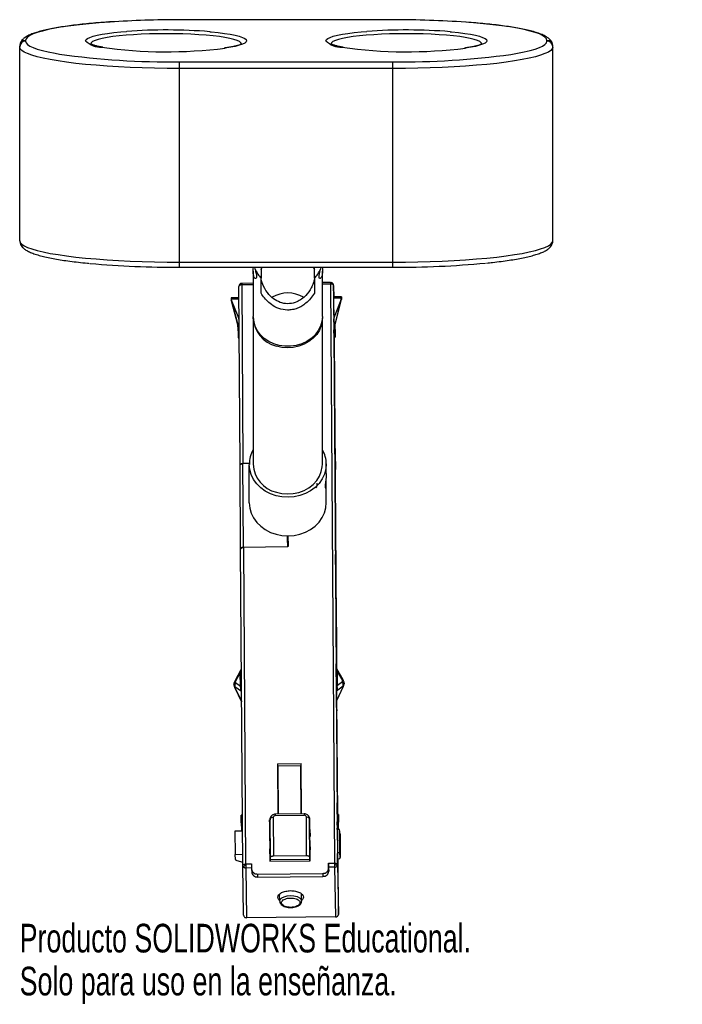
# Paper-space layout '_Superior' of a CAD drawing. Header units: millimetres. Extents: x -56 to 56, y -214 to -48.
import ezdxf

# ---------------------------------------------------------------- set-up
doc = ezdxf.new("R2010")
doc.units = ezdxf.units.MM
doc.styles.add('SLDTEXTSTYLE0', font='TXT', dxfattribs={"width": 0.7})

psp = doc.layouts.new('_Superior')

# ---------------------------------------------------------------- linework, layer by layer
at = {"color": 7, "linetype": 'Continuous', "lineweight": 25}
for p, q in [((6.64, -47.6), (-29.36, -47.6)), ((-29.36, -47.6), (-29.36, -47.61)), ((6.64, -47.61), (-29.36, -47.61)), ((6.64, -47.6), (6.64, -47.61)), ((-55.36, -51.09), (-55.36, -51.23)), ((32.64, -51.23), (32.64, -51.09)), ((-56.36, -84.92), (-56.36, -52.08)), ((33.64, -84.92), (33.64, -52.08)), ((-29.36, -89.4), (-29.36, -54.71)), ((-29.36, -54.71), (6.64, -54.71)), ((6.64, -89.4), (6.64, -54.71)), ((6.64, -55.84), (-29.36, -55.84)), ((-29.36, -88.54), (6.64, -88.54)), ((-29.36, -89.4), (6.64, -89.4)), ((-16.61, -89.73), (-16.67, -89.4)), ((-15.6, -89.76), (-15.45, -89.4)), ((-6.79, -89.4), (-6.6, -89.76)), ((-5.52, -89.4), (-5.59, -89.73)), ((-16.95, -90.08), (-16.95, -97.7)), ((-15.6, -93.8), (-15.6, -91.25)), ((-6.6, -91.25), (-6.6, -93.8)), ((-5.25, -97.7), (-5.25, -90.08)), ((-19.15, -122.76), (-19.36, -92.63)), ((-16.95, -92.11), (-18.86, -92.12)), ((-16.95, -92.35), (-18.86, -92.37)), ((-18.86, -92.37), (-18.66, -122.5)), ((-3.86, -91.98), (-5.25, -92)), ((-3.86, -92.23), (-5.25, -92.24)), ((-3.86, -92.23), (-3.21, -190.01)), ((-3.36, -92.48), (-2.7, -190.26)), ((-3.32, -94.39), (-3.36, -92.48)), ((-19.34, -94.54), (-20.65, -94.56)), ((-3.34, -93.67), (-3.33, -94.39)), ((-3.32, -97.47), (-3.34, -94.02)), ((-2.03, -94.38), (-3.34, -94.39)), ((-2.04, -94.63), (-3.34, -94.64)), ((-2.06, -94.78), (-2.04, -94.64)), ((-2.04, -94.64), (-2.04, -94.63)), ((-2.03, -94.75), (-2.04, -94.64)), ((-19.34, -94.79), (-20.63, -94.8)), ((-20.63, -94.8), (-20.63, -94.82)), ((-20.63, -94.82), (-20.63, -94.93)), ((-20.63, -94.82), (-20.61, -94.96)), ((-20.6, -95.06), (-20.63, -94.97)), ((-20.62, -95.03), (-19.51, -99.12)), ((-20.61, -94.96), (-20.6, -95.06)), ((-19.49, -97.72), (-20.61, -94.96)), ((-20.6, -95.06), (-20.61, -95.03)), ((-19.51, -99.1), (-20.6, -95.06)), ((-2.06, -94.78), (-3.14, -97.56)), ((-3.11, -99.12), (-2.05, -94.87)), ((-3.11, -99.09), (-2.06, -94.89)), ((-2.06, -94.89), (-2.06, -94.78)), ((-19.32, -97.72), (-19.49, -97.72)), ((-16.95, -97.96), (-16.95, -122.64)), ((-5.25, -122.64), (-5.25, -97.96)), ((-3.32, -97.47), (-3.31, -98.67)), ((-3.14, -97.56), (-3.32, -97.57)), ((-19.41, -98.82), (-19.51, -98.87)), ((-19.5, -100.16), (-19.51, -98.87)), ((-19.31, -98.82), (-19.41, -98.82)), ((-19.41, -98.82), (-19.41, -100.11)), ((-3.3, -98.67), (-3.31, -98.25)), ((-3.31, -98.25), (-3.31, -98.25)), ((-3.31, -98.67), (-3.21, -98.67)), ((-3.21, -98.67), (-3.21, -99.96)), ((-3.21, -98.67), (-3.11, -98.72)), ((-3.11, -100.01), (-3.11, -98.72)), ((-3.09, -99.89), (-3.11, -98.72)), ((-19.5, -100.16), (-19.41, -100.11)), ((-19.5, -100.16), (-19.48, -101.33)), ((-19.48, -101.33), (-19.38, -101.38)), ((-19.41, -100.11), (-19.31, -100.11)), ((-19.3, -101.38), (-19.38, -101.38)), ((-3.28, -101.23), (-3.31, -99.96)), ((-3.31, -99.96), (-3.21, -99.96)), ((-3.18, -101.23), (-3.28, -101.23)), ((-3.26, -101.38), (-3.26, -101.23)), ((-3.11, -100.01), (-3.21, -99.96)), ((-2.84, -157.21), (-3.21, -101.23)), ((-3.18, -101.23), (-3.09, -101.18)), ((-3.11, -100.01), (-3.09, -101.18)), ((-3.09, -99.89), (-3.09, -101.18)), ((-3.1, -120), (-3.09, -120.81)), ((-3.09, -122.75), (-3.1, -120)), ((-3.1, -120.51), (-3.09, -120.85)), ((-3.09, -120.81), (-3.1, -120.81)), ((-3.09, -120.81), (-3.07, -123.56)), ((-3.09, -120.85), (-3.08, -123.09)), ((-19.06, -136.94), (-19.15, -122.82)), ((-18.66, -122.5), (-17.6, -122.5)), ((-17.6, -122.56), (-18.66, -122.57)), ((-18.56, -136.67), (-18.66, -122.57)), ((-17.6, -129.19), (-17.6, -122.68)), ((-4.6, -124.24), (-4.6, -122.61)), ((-3.07, -123.56), (-3.09, -122.75)), ((-4.6, -129.13), (-4.6, -125.87)), ((-3.1, -126.22), (-3.11, -126.22)), ((-11.11, -136.46), (-11.13, -134.75)), ((-11.12, -135.18), (-11.12, -134.75)), ((-11.11, -136.59), (-11.12, -135.18)), ((-11.11, -135.46), (-11.1, -136.59)), ((-11.1, -135.8), (-11.11, -135.46)), ((-11.1, -135.8), (-11.09, -136.58)), ((-11.1, -136.19), (-11.07, -136.19)), ((-11.08, -134.75), (-11.06, -136.52)), ((-18.7, -190.41), (-19.06, -137)), ((-18.56, -136.67), (-11.21, -136.55)), ((-11.16, -136.61), (-18.56, -136.74)), ((-18.56, -136.74), (-18.21, -190.15)), ((-11.21, -136.61), (-11.21, -136.55)), ((-11.11, -136.46), (-11.11, -136.61)), ((-3.01, -139.39), (-3.02, -139.39)), ((-2.91, -149.74), (-2.89, -150.55)), ((-2.89, -152.49), (-2.91, -149.74)), ((-2.9, -150.21), (-2.9, -150.54)), ((-2.9, -150.54), (-2.88, -152.82)), ((-2.89, -150.55), (-2.9, -150.55)), ((-2.89, -150.55), (-2.87, -153.3)), ((-2.87, -153.3), (-2.89, -152.49)), ((-19, -157.36), (-20.06, -159.27)), ((-19.93, -159.37), (-19.11, -157.9)), ((-19.11, -157.9), (-19.06, -157.58)), ((-19.1, -160.18), (-19.11, -157.9)), ((-19.06, -157.58), (-18.92, -157.57)), ((-19.06, -157.58), (-18.92, -157.58)), ((-18.92, -157.33), (-18.96, -157.33)), ((-2.92, -156.51), (-2.91, -157.18)), ((-2.92, -156.51), (-2.92, -156.51)), ((-2.9, -160.3), (-2.92, -156.86)), ((-2.87, -157.18), (-2.92, -157.18)), ((-2.92, -157.42), (-2.77, -157.42)), ((-1.74, -159.09), (-2.83, -157.21)), ((-2.71, -157.75), (-2.77, -157.42)), ((-2.7, -160.02), (-2.71, -157.75)), ((-2.71, -157.75), (-1.87, -159.2)), ((-19.1, -160.18), (-19.93, -159.57)), ((-1.87, -159.4), (-2.7, -160.02)), ((-1.59, -159.68), (-1.59, -159.58)), ((-20.19, -159.77), (-20.19, -159.87)), ((-20.08, -160.3), (-18.89, -162.77)), ((-18.92, -161.05), (-20.01, -160.25)), ((-20.01, -160.25), (-20.01, -160.35)), ((-20.01, -160.35), (-18.89, -162.68)), ((-19.04, -160.5), (-19.1, -160.18)), ((-18.9, -160.5), (-19.04, -160.5)), ((-2.9, -160.3), (-2.89, -161.67)), ((-2.75, -160.35), (-2.9, -160.35)), ((-2.85, -163.53), (-2.89, -161.04)), ((-2.89, -161.04), (-2.89, -161.04)), ((-2.86, -160.9), (-1.77, -160.08)), ((-2.86, -162.68), (-1.7, -160.13)), ((-1.77, -160.18), (-2.86, -162.58)), ((-2.75, -160.35), (-2.7, -160.02)), ((-1.77, -160.08), (-1.77, -160.18)), ((-1.7, -160.12), (-1.7, -160.13)), ((-1.59, -159.6), (-1.59, -159.66)), ((-2.84, -164.22), (-2.89, -161.67)), ((-2.67, -181.73), (-2.8, -162.54)), ((-2.84, -164.08), (-2.85, -163.53)), ((-2.85, -163.53), (-2.85, -163.53)), ((-2.84, -164.08), (-2.84, -164.08)), ((-12.82, -173.23), (-8.82, -173.2)), ((-12.82, -173.23), (-12.76, -181.74)), ((-12.82, -173.23), (-12.81, -173.67)), ((-12.81, -173.67), (-12.75, -181.74)), ((-12.72, -173.67), (-12.81, -173.67)), ((-12.81, -174.38), (-12.66, -174.38)), ((-12.72, -173.57), (-8.92, -173.54)), ((-12.66, -181.74), (-12.72, -173.57)), ((-8.94, -174.34), (-8.77, -174.34)), ((-8.86, -181.7), (-8.92, -173.54)), ((-8.82, -173.63), (-8.92, -173.63)), ((-8.76, -181.7), (-8.82, -173.2)), ((-12.71, -178.12), (-12.72, -176.96)), ((-8.77, -176.92), (-8.89, -176.93)), ((-12.74, -178.12), (-12.71, -178.12)), ((-12.74, -178.12), (-12.73, -179.39)), ((-12.72, -180), (-12.73, -179.39)), ((-8.88, -179.35), (-8.73, -179.35)), ((-12.7, -181.05), (-12.72, -180)), ((-12.72, -181.05), (-12.7, -181.05)), ((-8.72, -179.96), (-8.87, -179.96)), ((-2.75, -179.84), (-2.72, -181.26)), ((-2.74, -181.73), (-2.75, -179.84)), ((-18.86, -181.88), (-18.96, -181.93)), ((-18.95, -183.23), (-18.96, -181.93)), ((-18.86, -181.88), (-18.85, -183.17)), ((-18.86, -181.88), (-18.76, -181.88)), ((-14.16, -182.72), (-14.11, -189.69)), ((-14.14, -183.43), (-14.16, -182.72)), ((-14.06, -182.53), (-14.11, -182.82)), ((-14.11, -182.82), (-14.1, -182.71)), ((-14.11, -182.82), (-14.06, -189.39)), ((-14.06, -182.43), (-14.1, -182.71)), ((-14.06, -182.53), (-14.06, -182.43)), ((-14.02, -189.07), (-14.06, -182.53)), ((-13.57, -182.29), (-13.53, -188.79)), ((-8.32, -181.7), (-13.22, -181.75)), ((-13.22, -181.99), (-8.32, -181.94)), ((-8.76, -181.42), (-8.86, -181.42)), ((-7.92, -188.74), (-7.96, -182.24)), ((-7.42, -182.63), (-7.47, -182.36)), ((-7.47, -182.36), (-7.46, -182.47)), ((-7.46, -182.47), (-7.42, -189.01)), ((-7.41, -182.75), (-7.46, -182.47)), ((-7.42, -182.63), (-7.41, -182.75)), ((-7.36, -189.33), (-7.41, -182.75)), ((-7.31, -189.62), (-7.36, -182.65)), ((-2.76, -181.73), (-2.66, -181.73)), ((-2.72, -181.26), (-2.74, -181.26)), ((-2.72, -181.26), (-2.72, -181.73)), ((-2.65, -183.02), (-2.66, -181.73)), ((-2.56, -181.78), (-2.66, -181.73)), ((-2.56, -181.78), (-2.55, -183.07)), ((-2.56, -181.78), (-2.54, -182.95)), ((-18.95, -183.23), (-18.85, -183.17)), ((-18.95, -183.23), (-18.93, -184.4)), ((-18.93, -184.4), (-18.83, -184.45)), ((-18.75, -183.17), (-18.85, -183.17)), ((-18.74, -184.44), (-18.83, -184.45)), ((-14.14, -183.43), (-14.1, -189.69)), ((-14.12, -186.24), (-14.1, -184.4)), ((-7.4, -184.34), (-7.34, -185.51)), ((-2.73, -184.29), (-2.75, -183.02)), ((-2.65, -183.02), (-2.75, -183.02)), ((-2.74, -184.09), (-2.74, -184.33)), ((-2.74, -184.33), (-2.74, -184.09)), ((-2.35, -184.32), (-2.74, -184.33)), ((-2.73, -184.29), (-2.63, -184.29)), ((-2.71, -184.33), (-2.71, -184.29)), ((-2.7, -184.29), (-2.7, -184.33)), ((-2.69, -184.33), (-2.69, -184.29)), ((-2.68, -184.29), (-2.68, -184.33)), ((-2.65, -183.02), (-2.55, -183.07)), ((-2.65, -184.33), (-2.65, -184.29)), ((-2.53, -184.24), (-2.63, -184.29)), ((-2.53, -184.24), (-2.55, -183.07)), ((-2.53, -184.24), (-2.54, -182.95)), ((-2.32, -188.23), (-2.35, -184.32)), ((-2.27, -185.12), (-2.35, -184.32)), ((-18.74, -184.59), (-20.02, -184.63)), ((-20.02, -184.63), (-20, -188.54)), ((-2.24, -189.09), (-2.27, -185.12)), ((-2.27, -185.12), (-2.24, -189.08)), ((-14.11, -188.45), (-14.08, -186.72)), ((-7.38, -186.65), (-7.32, -187.77)), ((-20, -188.54), (-18.71, -188.51)), ((-19.93, -189.38), (-20, -188.54)), ((-14.06, -189.39), (-14.02, -189.07)), ((-14.06, -189.39), (-7.36, -189.33)), ((-14.06, -189.39), (-14.05, -189.68)), ((-13.53, -188.79), (-7.92, -188.74)), ((-7.42, -189.01), (-7.36, -189.33)), ((-7.37, -189.62), (-7.36, -189.33)), ((-2.71, -188.24), (-2.32, -188.23)), ((-2.71, -188.91), (-2.71, -188.37)), ((-2.68, -190.39), (-2.71, -188.91)), ((-2.42, -189.26), (-2.7, -189.36)), ((-2.69, -189.35), (-2.68, -190.39)), ((-2.56, -198.66), (-2.62, -189.33)), ((-2.24, -189.08), (-2.32, -188.23)), ((-19.72, -189.56), (-18.71, -189.83)), ((-18.56, -198.81), (-18.7, -190.41)), ((-18.21, -190.15), (-17.21, -190.15)), ((-17.2, -190.83), (-18.2, -190.84)), ((-18.2, -190.84), (-18.06, -199.24)), ((-17.21, -190.15), (-17.2, -191.01)), ((-17.2, -191.01), (-17.19, -191.51)), ((-14.11, -189.69), (-7.31, -189.62)), ((-4.21, -190.02), (-3.21, -190.01)), ((-4.2, -190.88), (-4.21, -190.02)), ((-3.2, -190.7), (-4.2, -190.71)), ((-4.2, -190.71), (-4.2, -190.96)), ((-4.2, -190.88), (-4.19, -191.39)), ((-4.19, -191.39), (-4.2, -190.96)), ((-3.2, -190.7), (-3.06, -199.1)), ((-2.7, -190.26), (-2.56, -198.66)), ((-16.19, -191.86), (-5.2, -191.75)), ((-16.19, -191.86), (-16.19, -192.37)), ((-16.19, -192.37), (-5.19, -192.26)), ((-5.2, -191.75), (-5.19, -192.26)), ((-12.51, -195.41), (-12.51, -195.28)), ((-12.5, -195.42), (-12.5, -195.27)), ((-12.46, -196.45), (-12.47, -195.25)), ((-8.76, -196.42), (-8.77, -195.22)), ((-8.77, -195.44), (-8.68, -195.36)), ((-3.06, -199.1), (-18.06, -199.24))]:
    psp.add_line(p, q, dxfattribs=at)
at = {"color": 7, "linetype": 'Continuous', "lineweight": 25, "flags": 128}
for points in [[(-41.11, -47.98), (-41.16, -47.99), (-42.94, -48.12), (-44.64, -48.27), (-46.24, -48.44), (-47.74, -48.63), (-49.13, -48.83), (-50.39, -49.04), (-51.53, -49.27), (-52.52, -49.51), (-53.38, -49.76), (-54.08, -50.01), (-54.64, -50.28), (-55.04, -50.55), (-55.28, -50.82), (-55.36, -51.09)], [(32.64, -51.09), (32.56, -50.82), (32.32, -50.55), (31.92, -50.28), (31.37, -50.01), (30.66, -49.76), (29.81, -49.51), (28.81, -49.27), (27.68, -49.04), (26.41, -48.83), (25.03, -48.63), (23.53, -48.44), (21.93, -48.27), (20.23, -48.12), (18.94, -48.02)], [(-45.23, -51.16), (-45.15, -50.96), (-44.91, -50.77), (-44.52, -50.58), (-43.97, -50.39), (-43.28, -50.22), (-42.46, -50.06), (-41.51, -49.91), (-40.44, -49.77), (-39.27, -49.65), (-38.3, -49.57)], [(-24.27, -49.63), (-24.01, -49.65), (-22.84, -49.77), (-21.77, -49.91), (-20.82, -50.06), (-20, -50.22), (-19.31, -50.39), (-18.76, -50.58), (-18.37, -50.77), (-18.13, -50.96), (-18.05, -51.16), (-18.13, -51.36), (-18.37, -51.55), (-18.76, -51.74), (-19.31, -51.92), (-20, -52.1), (-20.82, -52.26), (-21.68, -52.4)], [(-4.66, -51.16), (-4.58, -50.96), (-4.35, -50.77), (-3.95, -50.58), (-3.41, -50.39), (-2.72, -50.22), (-1.89, -50.06), (-0.94, -49.91), (0.13, -49.77), (1.3, -49.65), (2.27, -49.57)], [(16.3, -49.63), (16.55, -49.65), (17.72, -49.77), (18.79, -49.91), (19.74, -50.06), (20.57, -50.22), (21.26, -50.39), (21.8, -50.58), (22.2, -50.77), (22.44, -50.96), (22.52, -51.16), (22.44, -51.36), (22.2, -51.55), (21.8, -51.74), (21.26, -51.92), (20.57, -52.1), (19.74, -52.26), (18.88, -52.4)], [(-55.36, -51.23), (-55.28, -51.5), (-55.04, -51.77), (-54.64, -52.04), (-54.08, -52.3), (-53.38, -52.56), (-52.52, -52.81), (-51.53, -53.05), (-50.39, -53.27), (-49.64, -53.41)], [(-18.93, -51.67), (-19.01, -51.48), (-19.24, -51.29), (-19.64, -51.11), (-20.18, -50.93), (-20.87, -50.76), (-21.7, -50.61), (-22.65, -50.46), (-23.71, -50.34), (-24.88, -50.23), (-26.12, -50.13), (-27.44, -50.06), (-28.81, -50.01), (-30.22, -49.98), (-31.64, -49.96), (-33.06, -49.98), (-34.47, -50.01), (-35.84, -50.06), (-37.16, -50.13), (-38.4, -50.23), (-39.57, -50.34), (-40.63, -50.46), (-41.58, -50.61), (-42.41, -50.76), (-43.09, -50.93), (-43.64, -51.11), (-44.04, -51.29), (-44.27, -51.48), (-44.35, -51.67), (-44.32, -51.79)], [(21.61, -51.79), (21.64, -51.67), (21.56, -51.48), (21.32, -51.29), (20.93, -51.11), (20.38, -50.93), (19.69, -50.76), (18.87, -50.61), (17.92, -50.46), (16.85, -50.34), (15.69, -50.23), (14.44, -50.13), (13.13, -50.06), (11.76, -50.01), (10.35, -49.98), (8.93, -49.96), (7.5, -49.98), (6.1, -50.01), (4.73, -50.06), (3.41, -50.13), (2.16, -50.23), (1, -50.34), (-0.06, -50.46), (-1.01, -50.61), (-1.84, -50.76), (-2.53, -50.93), (-3.07, -51.11), (-3.47, -51.29), (-3.71, -51.48), (-3.79, -51.67)], [(26.56, -53.46), (27.68, -53.27), (28.81, -53.05), (29.81, -52.81), (30.66, -52.56), (31.37, -52.3), (31.92, -52.04), (32.32, -51.77), (32.56, -51.5), (32.64, -51.23)], [(-29.36, -55.84), (-31.48, -55.82), (-33.58, -55.79), (-35.66, -55.74), (-37.7, -55.66), (-39.69, -55.56), (-41.61, -55.44), (-43.46, -55.3), (-45.23, -55.14), (-46.89, -54.97), (-48.45, -54.78), (-49.89, -54.57), (-51.2, -54.34), (-52.38, -54.11), (-53.41, -53.86), (-54.3, -53.6), (-55.04, -53.33), (-55.61, -53.06), (-56.02, -52.78), (-56.27, -52.5), (-56.36, -52.22)], [(33.64, -52.22), (33.56, -52.5), (33.31, -52.78), (32.9, -53.06), (32.32, -53.33), (31.59, -53.6), (30.7, -53.86), (29.66, -54.11), (28.49, -54.34), (27.17, -54.57), (25.74, -54.78), (24.18, -54.97), (22.51, -55.14), (20.75, -55.3), (18.9, -55.44), (16.98, -55.56), (14.99, -55.66), (12.95, -55.74), (10.87, -55.79), (8.76, -55.82), (6.64, -55.84)], [(-56.36, -84.92), (-56.27, -85.2), (-56.02, -85.48), (-55.61, -85.76), (-55.04, -86.04), (-54.3, -86.3), (-53.41, -86.56), (-52.38, -86.81), (-51.2, -87.05), (-49.89, -87.27), (-48.45, -87.48), (-46.89, -87.67), (-45.23, -87.85), (-43.46, -88), (-41.61, -88.14), (-39.69, -88.26), (-37.7, -88.36), (-35.66, -88.44), (-33.58, -88.49), (-31.48, -88.53), (-29.36, -88.54)], [(6.64, -88.54), (8.76, -88.53), (10.87, -88.49), (12.95, -88.44), (14.99, -88.36), (16.98, -88.26), (18.9, -88.14), (20.75, -88), (22.51, -87.85), (24.18, -87.67), (25.74, -87.48), (27.17, -87.27), (28.49, -87.05), (29.66, -86.81), (30.7, -86.56), (31.59, -86.3), (32.32, -86.04), (32.9, -85.76), (33.31, -85.48), (33.56, -85.2), (33.64, -84.92)], [(-3.86, -91.98), (-3.82, -91.99), (-3.78, -91.99)], [(-2.04, -94.38), (-2.03, -94.59), (-2.03, -94.75)], [(-2.05, -94.87), (-2.05, -94.87), (-2.05, -94.88)], [(-5.25, -97.7), (-5.33, -98.53), (-5.57, -99.34), (-5.95, -100.1), (-6.48, -100.8), (-7.14, -101.41), (-7.9, -101.92), (-8.75, -102.32), (-9.66, -102.59), (-10.62, -102.72), (-11.58, -102.72), (-12.53, -102.59), (-13.45, -102.32), (-14.3, -101.92), (-15.06, -101.41), (-15.72, -100.8), (-16.24, -100.1), (-16.63, -99.34), (-16.87, -98.53), (-16.95, -97.7)], [(-5.25, -97.83), (-5.27, -98.41), (-5.44, -99.23), (-5.76, -100.01), (-6.22, -100.74), (-6.82, -101.39), (-7.53, -101.95), (-8.35, -102.4), (-9.23, -102.73), (-10.17, -102.93), (-11.14, -102.99), (-12.1, -102.92), (-13.03, -102.71)], [(-3.26, -101.23), (-3.26, -101.24), (-3.26, -101.36), (-3.26, -101.42), (-3.26, -101.43), (-3.26, -101.38)], [(-4.6, -122.61), (-4.67, -123.49), (-4.91, -124.34), (-5.29, -125.15), (-5.82, -125.91), (-6.48, -126.58), (-7.25, -127.15), (-8.11, -127.61), (-9.05, -127.95), (-10.04, -128.16), (-11.06, -128.24), (-12.08, -128.17), (-13.07, -127.97), (-14.02, -127.64), (-14.89, -127.19), (-15.67, -126.62), (-16.34, -125.96), (-16.87, -125.21), (-17.27, -124.4), (-17.51, -123.55), (-17.6, -122.68)], [(-13.03, -127.4), (-12.1, -127.6), (-11.14, -127.68), (-10.17, -127.62), (-9.23, -127.42), (-8.35, -127.09), (-7.53, -126.64), (-6.82, -126.08), (-6.22, -125.42), (-5.76, -124.7), (-5.44, -123.91), (-5.27, -123.09), (-5.25, -122.64)], [(-3.12, -125.2), (-3.12, -124.91), (-3.12, -124.75), (-3.12, -124.72), (-3.11, -124.85), (-3.11, -125.11), (-3.11, -125.46), (-3.1, -125.85), (-3.1, -126.22)], [(-3.1, -126.22), (-3.1, -126.51), (-3.1, -126.68), (-3.1, -126.7), (-3.1, -126.57), (-3.11, -126.31), (-3.11, -125.96), (-3.11, -125.57), (-3.12, -125.2)], [(-17.6, -129.19), (-17.51, -130.07), (-17.27, -130.92), (-16.87, -131.73), (-16.34, -132.47), (-15.67, -133.14), (-14.89, -133.7), (-14.02, -134.16), (-13.07, -134.49), (-12.08, -134.69), (-11.06, -134.75), (-10.04, -134.68), (-9.05, -134.47), (-8.11, -134.13), (-7.25, -133.67), (-6.48, -133.09), (-5.82, -132.42), (-5.29, -131.67), (-4.91, -130.86), (-4.67, -130), (-4.6, -129.13)], [(-3.03, -138.37), (-3.03, -138.08), (-3.03, -137.92), (-3.03, -137.89), (-3.02, -138.02), (-3.02, -138.28), (-3.02, -138.63), (-3.01, -139.02), (-3.01, -139.39)], [(-3.01, -139.39), (-3.01, -139.68), (-3.01, -139.85), (-3.01, -139.87), (-3.01, -139.74), (-3.02, -139.48), (-3.02, -139.13), (-3.03, -138.74), (-3.03, -138.37)], [(-2.92, -156.86), (-2.92, -156.7), (-2.92, -156.57), (-2.92, -156.47), (-2.92, -156.4), (-2.92, -156.37), (-2.92, -156.38), (-2.92, -156.43), (-2.92, -156.51)], [(-2.84, -164.08), (-2.84, -164.14), (-2.84, -164.19), (-2.84, -164.23), (-2.84, -164.26), (-2.84, -164.27), (-2.84, -164.27), (-2.84, -164.25), (-2.84, -164.22)], [(-14.1, -183.18), (-14.13, -183.26), (-14.14, -183.43)], [(-7.35, -183.26), (-7.36, -183.2), (-7.4, -183.08)], [(-3.21, -190.01), (-3.11, -190.02), (-3.02, -190.03), (-2.93, -190.05), (-2.85, -190.08), (-2.79, -190.12), (-2.74, -190.17), (-2.71, -190.21), (-2.7, -190.26)], [(-12.59, -195.34), (-12.57, -195.37), (-12.47, -195.47)], [(-12.46, -196.45), (-12.37, -196.16), (-12.12, -195.89), (-11.71, -195.68), (-11.2, -195.54), (-10.63, -195.49), (-10.05, -195.53), (-9.54, -195.66), (-9.12, -195.87), (-8.85, -196.13), (-8.76, -196.42)]]:
    psp.add_lwpolyline(points, dxfattribs=at)
at = {"color": 7, "linetype": 'Continuous', "lineweight": 25}
for centre, radius, start, end in [((-29.62, -223.11), 175.5, 89.9143, 93.7543), ((6.93, -221.87), 174.26, 86.0481, 90.0931), ((-31.66, -141.62), 92.29, 85.4045, 94.1237), ((8.9, -141.62), 92.29, 85.4045, 94.1237), ((-55.36, -52.09), 0.996, 89.7415, 179.7392), ((-55.36, -52.22), 0.996, 89.7415, 179.7392), ((-42.6, -48.57), 3.68, 224.5624, 271.8204), ((-2.04, -48.57), 3.68, 224.5624, 271.8204), ((32.65, -52.09), 0.996, 0.2608, 90.2585), ((32.65, -52.22), 0.996, 0.2608, 90.2585), ((-31.55, 25.5), 78.52, 261.9946, 277.222), ((9.01, 25.5), 78.52, 261.9946, 277.222), ((-31.05, 77.36), 132.08, 261.9076, 270.7328), ((8.27, 79.17), 133.89, 269.3026, 277.8513), ((-29.93, 73.55), 162.95, 264.8907, 270.2015), ((-12.08, -87.83), 4.91, 202.8513, 224.2397), ((-10.12, -87.83), 4.91, 315.7603, 337.1487), ((7.33, 70.07), 159.47, 269.7524, 275.3762), ((-18.86, -92.62), 0.5, 90.4219, 180.3645), ((-19.13, -92.23), 0.0188, 130.8735, 188.649), ((-18.68, -92.14), 0.477, 190.5038, 212.1771), ((-3.81, -92.89), 0.658, 52.2091, 94.0247), ((-3.86, -92.48), 0.5, 0.9824, 81.6981), ((-3.85, -92.41), 0.423, 49.5152, 81.5228), ((-3.89, -92.46), 0.489, 10.5774, 49.1267), ((-3.52, -92.49), 0.166, 3.4468, 48.1247), ((-11.1, -98.93), 5.19, 59.0883, 120.5259), ((-20.13, -94.92), 0.5, 181.2856, 187.7741), ((-20.49, -94.97), 0.135, 181.1247, 187.7677), ((-2.07, -94.86), 0.0265, 300.8278, 332.0148), ((-2.17, -94.8), 0.134, 347.2363, 0.8154), ((-11.83, -97.74), 5.11, 181.0291, 256.4315), ((-12.63, -122.66), 4.96, 150.3511, 180.1784), ((-9.57, -122.66), 4.97, 0.5914, 29.6316), ((-11.82, -122.41), 5.13, 182.5989, 256.3704), ((-11.21, -136.46), 0.094, 267.0644, 355.8173), ((-19.79, -159.07), 0.339, 216.3016, 244.7912), ((-19.23, -160), 0.819, 148.0873, 197.5108), ((-2.04, -158.87), 0.378, 296.6688, 322.7123), ((-2.56, -159.85), 0.824, 343.9158, 33.028), ((-19.99, -160.25), 0.0988, 208.4152, 256.7376), ((-1.79, -160.08), 0.103, 283.9458, 332.5887), ((-13.38, -182.72), 0.777, 145.0978, 180.0038), ((-13.65, -182.76), 0.476, 80.701, 151.2324), ((-13.24, -182.32), 0.333, 86.4847, 175.5848), ((-4.03, -181.85), 9.18, 179.3191, 180.8258), ((0.87, -181.81), 9.19, 179.3198, 180.8254), ((-8.29, -182.27), 0.331, 5.1469, 94.6678), ((-7.88, -182.72), 0.484, 30.4074, 100.1307), ((-8.13, -182.66), 0.771, 0.7111, 34.1848), ((-18.02, -191.5), 1.09, 115.807, 125.3333), ((-15.61, -196.07), 6.26, 114.4546, 117.3738), ((-5.86, -196.37), 6.69, 63.8654, 66.6028), ((-3.19, -190.18), 0.514, 268.9891, 328.0452), ((-3.42, -191.46), 1.2, 56.525, 65.2879), ((-3.09, -190.26), 0.383, 329.9571, 0.1589), ((-12.18, -196.43), 0.281, 184.9674, 274.5326), ((-9.04, -196.39), 0.282, 266.6177, 355.7705), ((-3.03, -198.63), 0.471, 266.6177, 355.7705)]:
    psp.add_arc(centre, radius, start, end, dxfattribs=at)
for points, knots in [([(-41.18, -47.98), (-41.26, -47.98), (-41.91, -48.02), (-43.08, -48.12), (-44.69, -48.26), (-46.21, -48.42), (-47.65, -48.59), (-48.99, -48.78), (-50.23, -48.98), (-51.37, -49.2), (-52.4, -49.43), (-53.32, -49.68), (-54.13, -49.94), (-54.84, -50.23), (-55.4, -50.54), (-55.82, -50.88), (-56.11, -51.23), (-56.31, -51.63), (-56.34, -51.93), (-56.36, -52.08)], [0, 0, 0, 0, 0.008115, 0.074008, 0.139953, 0.205969, 0.272078, 0.338315, 0.40473, 0.471396, 0.538433, 0.60604, 0.674568, 0.744667, 0.81754, 0.874656, 0.919819, 0.959921, 1, 1, 1, 1]), ([(33.64, -52.08), (33.63, -51.94), (33.61, -51.65), (33.42, -51.27), (33.16, -50.93), (32.8, -50.63), (32.31, -50.33), (31.66, -50.03), (30.84, -49.75), (29.91, -49.49), (28.88, -49.25), (27.74, -49.02), (26.51, -48.82), (25.18, -48.62), (23.75, -48.45), (22.23, -48.29), (20.68, -48.14), (19.6, -48.06), (19.08, -48.02)], [0, 0, 0, 0, 0.037847, 0.078498, 0.121665, 0.171989, 0.234795, 0.310269, 0.385428, 0.457446, 0.527668, 0.596887, 0.665504, 0.733739, 0.801717, 0.869519, 0.937195, 1, 1, 1, 1]), ([(-42.3, -52.26), (-42.52, -52.22), (-43, -52.13), (-43.56, -52), (-44, -51.86), (-44.27, -51.75), (-44.41, -51.68), (-44.41, -51.68), (-44.41, -51.68)], [0, 0, 0, 0, 0.183477, 0.389949, 0.591084, 0.759419, 0.90943, 1, 1, 1, 1]), ([(-18.87, -51.67), (-18.86, -51.67), (-18.85, -51.66), (-18.91, -51.71), (-19.07, -51.78), (-19.38, -51.89), (-19.82, -52.02), (-20.4, -52.16), (-21.07, -52.29), (-21.59, -52.36), (-21.82, -52.4)], [0, 0, 0, 0, 0.010626, 0.117956, 0.240725, 0.379532, 0.531643, 0.693175, 0.860759, 1, 1, 1, 1]), ([(-1.74, -52.26), (-1.96, -52.22), (-2.43, -52.13), (-3, -52), (-3.44, -51.86), (-3.71, -51.75), (-3.84, -51.68), (-3.84, -51.68), (-3.84, -51.68)], [0, 0, 0, 0, 0.183477, 0.389949, 0.591084, 0.759419, 0.90943, 1, 1, 1, 1]), ([(21.7, -51.67), (21.7, -51.67), (21.71, -51.66), (21.65, -51.71), (21.49, -51.78), (21.19, -51.89), (20.75, -52.02), (20.16, -52.16), (19.5, -52.29), (18.98, -52.36), (18.74, -52.4)], [0, 0, 0, 0, 0.010626, 0.117956, 0.240725, 0.379532, 0.531643, 0.693175, 0.860759, 1, 1, 1, 1]), ([(-56.36, -84.92), (-56.34, -85.06), (-56.32, -85.35), (-56.13, -85.74), (-55.87, -86.07), (-55.52, -86.37), (-55.03, -86.68), (-54.37, -86.97), (-53.55, -87.26), (-52.62, -87.52), (-51.59, -87.75), (-50.46, -87.98), (-49.22, -88.18), (-47.89, -88.38), (-46.46, -88.55), (-45.36, -88.68), (-44.72, -88.73), (-44.61, -88.74)], [0, 0, 0, 0, 0.042857, 0.088889, 0.13777, 0.194755, 0.265874, 0.351339, 0.436447, 0.517997, 0.597515, 0.675896, 0.753596, 0.830863, 0.90784, 0.984617, 1, 1, 1, 1]), ([(22.47, -88.69), (22.81, -88.65), (23.67, -88.56), (24.93, -88.41), (26.28, -88.22), (27.52, -88.02), (28.66, -87.8), (29.69, -87.57), (30.61, -87.32), (31.42, -87.06), (32.13, -86.77), (32.69, -86.46), (33.11, -86.13), (33.4, -85.77), (33.6, -85.37), (33.63, -85.07), (33.64, -84.92)], [0, 0, 0, 0, 0.052223, 0.131133, 0.210196, 0.289469, 0.369044, 0.449061, 0.529759, 0.611555, 0.695228, 0.782211, 0.850386, 0.904294, 0.952161, 1, 1, 1, 1]), ([(-16.61, -89.73), (-16.55, -89.98), (-16.43, -90.46), (-16.37, -90.99), (-16.43, -91.29), (-16.58, -91.35), (-16.77, -91.15), (-16.92, -90.68), (-16.97, -90.06), (-16.92, -89.6), (-16.9, -89.4)], [0, 0, 0, 0, 0.1299522, 0.2602611, 0.3825702, 0.5040741, 0.6359009, 0.7743092, 0.9057333, 1, 1, 1, 1]), ([(-15.6, -89.4), (-15.6, -89.65), (-15.6, -90.27), (-15.6, -90.88), (-15.6, -91.17), (-15.6, -91.25)], [0, 0, 0, 0, 0.327569, 0.811386, 1, 1, 1, 1]), ([(-6.6, -91.25), (-6.6, -91.19), (-6.6, -90.94), (-6.6, -90.35), (-6.6, -89.71), (-6.6, -89.4)], [0, 0, 0, 0, 0.139648, 0.589696, 1, 1, 1, 1]), ([(-5.3, -89.4), (-5.29, -89.42), (-5.24, -89.7), (-5.24, -90.21), (-5.3, -90.81), (-5.46, -91.2), (-5.65, -91.36), (-5.8, -91.24), (-5.82, -90.85), (-5.73, -90.32), (-5.63, -89.91), (-5.59, -89.73)], [0, 0, 0, 0, 0.00612, 0.137414, 0.259988, 0.38386, 0.516723, 0.65496, 0.784522, 0.904658, 1, 1, 1, 1]), ([(-6.6, -91.4), (-6.66, -91.65), (-6.8, -92.15), (-7.24, -93.12), (-7.89, -94.04), (-8.75, -94.8), (-9.67, -95.33), (-10.81, -95.62), (-12.1, -95.49), (-13.3, -94.94), (-14.38, -93.98), (-15.21, -92.74), (-15.48, -91.81), (-15.6, -91.4)], [0, 0, 0, 0, 0.060629, 0.121403, 0.241248, 0.311887, 0.382405, 0.479233, 0.576235, 0.670461, 0.775488, 0.901635, 1, 1, 1, 1]), ([(-18.86, -92.13), (-18.86, -92.13), (-18.86, -92.13), (-18.86, -92.21), (-18.86, -92.32), (-18.86, -92.37)], [0, 0, 0, 0, 0.242738, 0.621369, 1, 1, 1, 1]), ([(-6.6, -93.8), (-6.81, -94.1), (-7.22, -94.7), (-7.95, -95.42), (-8.7, -95.97), (-9.47, -96.35), (-10.3, -96.58), (-11.36, -96.68), (-12.63, -96.44), (-13.8, -95.8), (-14.7, -95), (-15.25, -94.34), (-15.52, -93.92), (-15.6, -93.8)], [0, 0, 0, 0, 0.099754, 0.199376, 0.275702, 0.351946, 0.428894, 0.505789, 0.636879, 0.767008, 0.863679, 0.960488, 1, 1, 1, 1]), ([(-2.04, -94.79), (-2.04, -94.79), (-2.03, -94.77), (-2.03, -94.75), (-2.03, -94.75)], [0, 0, 0, 0, 0.559982, 1, 1, 1, 1]), ([(-20.63, -94.97), (-20.63, -94.96), (-20.63, -94.95), (-20.63, -94.93), (-20.63, -94.93)], [0, 0, 0, 0, 0.569456, 1, 1, 1, 1]), ([(-20.63, -94.98), (-20.63, -94.99), (-20.63, -94.99), (-20.62, -95.01), (-20.62, -95.02), (-20.61, -95.06), (-20.6, -95.09), (-20.59, -95.12)], [0, 0, 0, 0, 0.0850992, 0.1863298, 0.301378, 0.4269018, 1, 1, 1, 1]), ([(-2.06, -94.89), (-2.05, -94.87), (-2.04, -94.84), (-2.04, -94.81), (-2.04, -94.79)], [0, 0, 0, 0, 0.559939, 1, 1, 1, 1]), ([(-2.05, -94.88), (-2.05, -94.87), (-2.05, -94.87), (-2.04, -94.85), (-2.04, -94.83), (-2.04, -94.82), (-2.04, -94.81), (-2.04, -94.81)], [0, 0, 0, 0, 0.123914, 0.378579, 0.615676, 0.825541, 1, 1, 1, 1]), ([(-19.32, -98.3), (-19.32, -98.29), (-19.33, -98.23), (-19.36, -98.09), (-19.42, -97.89), (-19.46, -97.78), (-19.49, -97.72)], [0, 0, 0, 0, 0.07174, 0.383612, 0.686591, 1, 1, 1, 1]), ([(-3.31, -98.25), (-3.31, -98.22), (-3.31, -98.17), (-3.29, -98.04), (-3.25, -97.89), (-3.2, -97.72), (-3.16, -97.61), (-3.14, -97.56)], [0, 0, 0, 0, 0.172075, 0.358951, 0.554787, 0.784827, 1, 1, 1, 1]), ([(-19.15, -122.76), (-19.15, -122.73), (-19.14, -122.68), (-19.07, -122.61), (-18.98, -122.56), (-18.89, -122.53), (-18.78, -122.51), (-18.7, -122.51), (-18.66, -122.5)], [0, 0, 0, 0, 0.198613, 0.431003, 0.560477, 0.698473, 0.844982, 1, 1, 1, 1]), ([(-19.15, -122.82), (-19.15, -122.78), (-19.13, -122.71), (-18.99, -122.62), (-18.83, -122.57), (-18.71, -122.57), (-18.66, -122.57)], [0, 0, 0, 0, 0.270257, 0.562423, 0.789733, 1, 1, 1, 1]), ([(-4.6, -124.24), (-4.6, -124.33), (-4.6, -124.52), (-4.63, -124.93), (-4.69, -125.46), (-4.76, -125.95), (-4.78, -126.26), (-4.79, -126.38), (-4.79, -126.43)], [0, 0, 0, 0, 0.121901, 0.250662, 0.500117, 0.749503, 0.878466, 1, 1, 1, 1]), ([(-6.2, -125.88), (-6.2, -125.96), (-6.2, -126.14), (-6.24, -126.42), (-6.31, -126.64), (-6.37, -126.64), (-6.38, -126.64)], [0, 0, 0, 0, 0.184713, 0.379843, 0.757702, 1, 1, 1, 1]), ([(-4.69, -126.6), (-4.67, -126.53), (-4.63, -126.42), (-4.6, -126.13), (-4.6, -125.95), (-4.6, -125.87)], [0, 0, 0, 0, 0.498904, 0.756257, 1, 1, 1, 1]), ([(-4.6, -125.87), (-4.6, -125.78), (-4.61, -125.59), (-4.62, -125.32), (-4.65, -125.16), (-4.65, -125.1)], [0, 0, 0, 0, 0.376061, 0.77325, 1, 1, 1, 1]), ([(-4.79, -126.43), (-4.79, -126.48), (-4.78, -126.57), (-4.77, -126.66), (-4.74, -126.64), (-4.74, -126.63)], [0, 0, 0, 0, 0.35825, 0.73858, 1, 1, 1, 1]), ([(-18.56, -136.67), (-18.63, -136.68), (-18.78, -136.69), (-18.95, -136.76), (-19.04, -136.85), (-19.05, -136.91), (-19.06, -136.94)], [0, 0, 0, 0, 0.270266, 0.5624355, 0.7897402, 1, 1, 1, 1]), ([(-18.56, -136.74), (-18.6, -136.74), (-18.68, -136.74), (-18.79, -136.76), (-18.88, -136.8), (-18.97, -136.85), (-19.05, -136.91), (-19.05, -136.97), (-19.06, -137)], [0, 0, 0, 0, 0.155014, 0.30152, 0.439514, 0.568988, 0.80138, 1, 1, 1, 1]), ([(-19.06, -157.58), (-19.05, -157.54), (-19.03, -157.46), (-19.01, -157.38), (-18.98, -157.33), (-18.96, -157.33), (-18.94, -157.33)], [0, 0, 0, 0, 0.245921, 0.495824, 0.742549, 1, 1, 1, 1]), ([(-2.77, -157.42), (-2.78, -157.39), (-2.8, -157.31), (-2.82, -157.23), (-2.85, -157.18), (-2.88, -157.18), (-2.89, -157.18)], [0, 0, 0, 0, 0.202963, 0.49917, 0.747764, 1, 1, 1, 1]), ([(-20.06, -159.27), (-20.09, -159.34), (-20.17, -159.51), (-20.19, -159.69), (-20.19, -159.79)], [0, 0, 0, 0, 0.45081, 1, 1, 1, 1]), ([(-19.93, -159.57), (-19.94, -159.56), (-19.96, -159.54), (-19.97, -159.48), (-19.95, -159.42), (-19.94, -159.39), (-19.93, -159.37)], [0, 0, 0, 0, 0.284066, 0.557778, 0.775015, 1, 1, 1, 1]), ([(-1.87, -159.4), (-1.86, -159.39), (-1.84, -159.37), (-1.83, -159.31), (-1.84, -159.25), (-1.86, -159.22), (-1.87, -159.2)], [0, 0, 0, 0, 0.290169, 0.555003, 0.767151, 1, 1, 1, 1]), ([(-1.59, -159.6), (-1.6, -159.5), (-1.62, -159.33), (-1.7, -159.17), (-1.74, -159.09)], [0, 0, 0, 0, 0.548026, 1, 1, 1, 1]), ([(-20.01, -160.25), (-20.07, -160.18), (-20.17, -160.04), (-20.18, -159.87), (-20.19, -159.79)], [0, 0, 0, 0, 0.514902, 1, 1, 1, 1]), ([(-20.19, -159.84), (-20.19, -159.89), (-20.18, -159.98), (-20.15, -160.11), (-20.11, -160.22), (-20.09, -160.27), (-20.08, -160.3)], [0, 0, 0, 0, 0.314258, 0.582341, 0.80788, 1, 1, 1, 1]), ([(-20.19, -159.84), (-20.18, -159.92), (-20.17, -160.1), (-20.06, -160.26), (-20.01, -160.35)], [0, 0, 0, 0, 0.482179, 1, 1, 1, 1]), ([(-18.92, -161.05), (-18.93, -161.01), (-18.96, -160.92), (-18.99, -160.78), (-19.01, -160.63), (-19.03, -160.55), (-19.04, -160.5)], [0, 0, 0, 0, 0.257581, 0.504382, 0.754005, 1, 1, 1, 1]), ([(-2.89, -161.04), (-2.89, -161.01), (-2.89, -160.98), (-2.87, -160.92), (-2.86, -160.9)], [0, 0, 0, 0, 0.555127, 1, 1, 1, 1]), ([(-2.75, -160.35), (-2.76, -160.39), (-2.78, -160.48), (-2.8, -160.63), (-2.83, -160.77), (-2.85, -160.86), (-2.86, -160.9)], [0, 0, 0, 0, 0.245897, 0.495611, 0.74231, 1, 1, 1, 1]), ([(-1.59, -159.6), (-1.6, -159.69), (-1.62, -159.86), (-1.72, -160), (-1.77, -160.08)], [0, 0, 0, 0, 0.491394, 1, 1, 1, 1]), ([(-1.77, -160.18), (-1.71, -160.09), (-1.61, -159.92), (-1.6, -159.74), (-1.59, -159.66)], [0, 0, 0, 0, 0.50994, 1, 1, 1, 1]), ([(-1.7, -160.12), (-1.69, -160.09), (-1.66, -160.04), (-1.63, -159.93), (-1.6, -159.8), (-1.59, -159.7), (-1.59, -159.65)], [0, 0, 0, 0, 0.189493, 0.412218, 0.680584, 1, 1, 1, 1]), ([(-2.86, -162.58), (-2.86, -162.61), (-2.86, -162.65), (-2.86, -162.68), (-2.86, -162.67), (-2.86, -162.67)], [0, 0, 0, 0, 0.497572, 0.93652, 1, 1, 1, 1]), ([(-13.22, -181.75), (-13.3, -181.75), (-13.49, -181.77), (-13.76, -181.91), (-13.96, -182.14), (-14.06, -182.37), (-14.06, -182.51), (-14.06, -182.56)], [0, 0, 0, 0, 0.186207, 0.443085, 0.670141, 0.889694, 1, 1, 1, 1]), ([(-7.48, -182.36), (-7.49, -182.31), (-7.51, -182.18), (-7.65, -181.97), (-7.88, -181.79), (-8.12, -181.71), (-8.27, -181.7), (-8.32, -181.7)], [0, 0, 0, 0, 0.117858, 0.365047, 0.614575, 0.875232, 1, 1, 1, 1]), ([(-19.93, -189.38), (-19.93, -189.4), (-19.92, -189.44), (-19.85, -189.51), (-19.77, -189.54), (-19.72, -189.56)], [0, 0, 0, 0, 0.276542, 0.562684, 1, 1, 1, 1]), ([(-14.02, -189.07), (-14.01, -189.03), (-13.98, -188.95), (-13.85, -188.86), (-13.69, -188.8), (-13.58, -188.8), (-13.53, -188.79)], [0, 0, 0, 0, 0.2718, 0.562735, 0.789022, 1, 1, 1, 1]), ([(-7.92, -188.74), (-7.85, -188.74), (-7.71, -188.75), (-7.55, -188.82), (-7.45, -188.91), (-7.42, -188.97), (-7.42, -189.01)], [0, 0, 0, 0, 0.270893, 0.561562, 0.788281, 1, 1, 1, 1]), ([(-2.42, -189.26), (-2.39, -189.25), (-2.33, -189.23), (-2.26, -189.16), (-2.25, -189.11), (-2.24, -189.08)], [0, 0, 0, 0, 0.276517, 0.562653, 1, 1, 1, 1]), ([(-12.46, -196.29), (-12.51, -196.26), (-12.72, -196.11), (-12.81, -195.77), (-12.66, -195.35), (-12.19, -194.98), (-11.48, -194.72), (-10.91, -194.68), (-10.63, -194.66)], [0, 0, 0, 0, 0.053191, 0.242553, 0.431915, 0.621277, 0.810638, 1, 1, 1, 1]), ([(-12.16, -196.71), (-12.15, -196.63), (-12.12, -196.46), (-11.9, -196.24), (-11.55, -196.06), (-11.12, -195.94), (-10.62, -195.89), (-10.12, -195.93), (-9.69, -196.04), (-9.33, -196.21), (-9.1, -196.43), (-9.07, -196.6), (-9.06, -196.68)], [0, 0, 0, 0, 0.090412, 0.204776, 0.295189, 0.394898, 0.5, 0.605102, 0.704811, 0.795224, 0.909588, 1, 1, 1, 1]), ([(-10.63, -194.66), (-10.35, -194.68), (-9.79, -194.7), (-9.07, -194.95), (-8.58, -195.31), (-8.42, -195.73), (-8.5, -196.08), (-8.71, -196.23), (-8.76, -196.27)], [0, 0, 0, 0, 0.188524, 0.377048, 0.565572, 0.754096, 0.94262, 1, 1, 1, 1]), ([(-12.46, -196.45), (-12.46, -196.46), (-12.48, -196.56), (-12.39, -196.77), (-12.21, -197.03), (-11.9, -197.25), (-11.5, -197.41), (-11.05, -197.51), (-10.73, -197.52), (-10.58, -197.52)], [0, 0, 0, 0, 0.003817, 0.160895, 0.314318, 0.480079, 0.660394, 0.843084, 1, 1, 1, 1]), ([(-9.06, -196.68), (-9.07, -196.75), (-9.09, -196.92), (-9.32, -197.14), (-9.66, -197.33), (-10.09, -197.45), (-10.59, -197.49), (-11.1, -197.46), (-11.53, -197.34), (-11.88, -197.17), (-12.11, -196.95), (-12.14, -196.78), (-12.16, -196.71)], [0, 0, 0, 0, 0.090412, 0.204776, 0.295189, 0.394898, 0.5, 0.605102, 0.704811, 0.795224, 0.909588, 1, 1, 1, 1]), ([(-10.58, -197.52), (-10.56, -197.52), (-10.37, -197.53), (-10.01, -197.47), (-9.55, -197.35), (-9.17, -197.15), (-8.91, -196.9), (-8.78, -196.65), (-8.76, -196.49), (-8.76, -196.43)], [0, 0, 0, 0, 0.024633, 0.207917, 0.392745, 0.581397, 0.752303, 0.907538, 1, 1, 1, 1])]:
    psp.add_open_spline(points, degree=3, knots=knots, dxfattribs=at)
for points in [[(-19.08, -92.4), (-19.12, -92.41), (-19.2, -92.44), (-19.29, -92.49), (-19.35, -92.56), (-19.35, -92.61), (-19.36, -92.63)], [(-18.86, -92.37), (-18.9, -92.37), (-18.98, -92.37), (-19.05, -92.39), (-19.08, -92.4)], [(-3.86, -91.98), (-3.86, -91.99), (-3.86, -91.99), (-3.86, -92.04), (-3.86, -92.12), (-3.86, -92.19), (-3.86, -92.23)], [(-20.63, -94.56), (-20.63, -94.56), (-20.64, -94.58), (-20.64, -94.63), (-20.63, -94.7), (-20.63, -94.77), (-20.63, -94.8)], [(-3.34, -94.02), (-3.34, -93.92), (-3.34, -93.71), (-3.34, -93.54), (-3.34, -93.51), (-3.34, -93.62), (-3.34, -93.67)], [(-2.04, -94.38), (-2.04, -94.39), (-2.04, -94.4), (-2.04, -94.46), (-2.04, -94.53), (-2.04, -94.59), (-2.04, -94.63)], [(-11.06, -136.52), (-11.07, -136.53), (-11.07, -136.56), (-11.09, -136.59), (-11.12, -136.61), (-11.15, -136.61), (-11.16, -136.61)], [(-18.7, -190.41), (-18.69, -190.38), (-18.68, -190.31), (-18.57, -190.23), (-18.4, -190.17), (-18.27, -190.16), (-18.21, -190.15)], [(-18.65, -190.61), (-18.66, -190.57), (-18.69, -190.51), (-18.7, -190.45), (-18.7, -190.41)], [(-18.2, -190.84), (-18.25, -190.84), (-18.34, -190.83), (-18.47, -190.78), (-18.58, -190.71), (-18.62, -190.64), (-18.65, -190.61)], [(-18.21, -190.15), (-18.21, -190.19), (-18.21, -190.26), (-18.2, -190.34), (-18.2, -190.37)], [(-18.2, -190.37), (-18.2, -190.42), (-18.2, -190.51), (-18.2, -190.64), (-18.2, -190.76), (-18.2, -190.81), (-18.2, -190.84)], [(-17.2, -191.01), (-17.18, -191.12), (-17.15, -191.34), (-16.92, -191.63), (-16.59, -191.82), (-16.33, -191.85), (-16.19, -191.86)], [(-5.2, -191.75), (-5.06, -191.74), (-4.8, -191.71), (-4.47, -191.51), (-4.24, -191.22), (-4.22, -191), (-4.2, -190.88)], [(-4.21, -190.02), (-4.21, -190.08), (-4.21, -190.2), (-4.2, -190.4), (-4.2, -190.59), (-4.2, -190.67), (-4.2, -190.71)], [(-3.21, -190.01), (-3.21, -190.05), (-3.21, -190.12), (-3.21, -190.19), (-3.21, -190.23)], [(-3.21, -190.23), (-3.2, -190.28), (-3.2, -190.37), (-3.2, -190.5), (-3.2, -190.62), (-3.2, -190.67), (-3.2, -190.7)], [(-17.19, -191.51), (-17.18, -191.63), (-17.14, -191.85), (-16.91, -192.14), (-16.58, -192.33), (-16.32, -192.35), (-16.19, -192.37)], [(-5.19, -192.26), (-5.06, -192.25), (-4.79, -192.22), (-4.46, -192.02), (-4.24, -191.73), (-4.21, -191.51), (-4.19, -191.39)], [(-18.56, -198.81), (-18.55, -198.87), (-18.53, -198.98), (-18.42, -199.12), (-18.25, -199.22), (-18.12, -199.23), (-18.06, -199.24)]]:
    psp.add_open_spline(points, degree=3, dxfattribs=at)

# ---------------------------------------------------------------- texts
at = {"color": 7, "linetype": 'Continuous', "char_height": 4.8336, "attachment_point": 1, "style": 'SLDTEXTSTYLE0'}
for s, insert in [('Producto SOLIDWORKS Educational.', (-56.36, -200.26)), ('Solo para uso en la enseñanza.', (-56.36, -207.51))]:
    psp.add_mtext(s, dxfattribs=dict(at, insert=insert))

doc.saveas('drawing.dxf')
